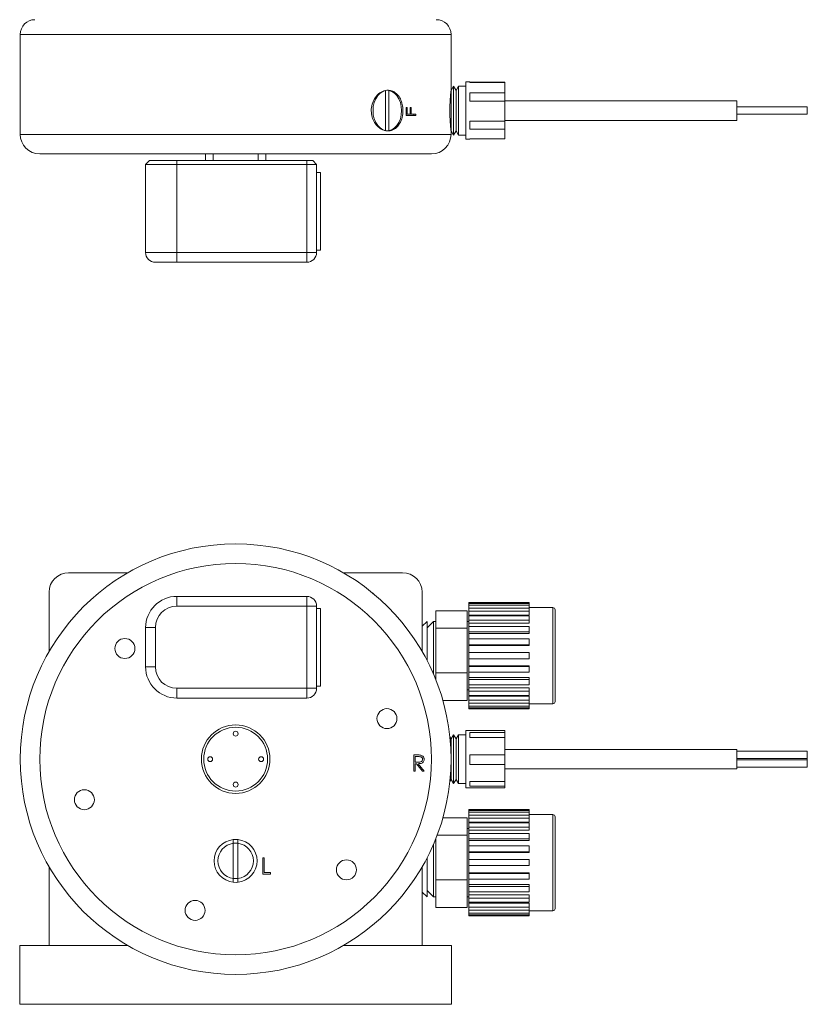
# Model space of a CAD drawing. Header units: inches. Extents: x 0.84 to 7.49, y 1.48 to 7.26.
# Tile 1 of 8: x 0.84 to 3.36, y 1.48 to 4.62. Entities that reach past the tile are written whole.
import ezdxf

# ---------------------------------------------------------------- set-up
doc = ezdxf.new("R2010")
doc.units = ezdxf.units.IN
doc.header["$MEASUREMENT"] = 0

msp = doc.modelspace()

# ---------------------------------------------------------------- linework, layer by layer
at = {"color": 7, "linetype": 'Continuous', "lineweight": 15}
for p, q in [((0.8438, 4.5748), (0.8438, 4.2555)), ((2.2188, 4.3965), (2.2188, 4.5748)), ((2.2269, 4.4097), (2.219, 4.3961)), ((2.2347, 4.3961), (2.2269, 4.4097)), ((2.2269, 4.4097), (2.2269, 4.3693)), ((2.2425, 4.4097), (2.2347, 4.3961)), ((2.266, 4.4097), (2.2425, 4.4097)), ((2.2425, 4.4097), (2.2425, 4.3693)), ((2.2785, 4.4228), (2.266, 4.4228)), ((2.266, 4.4228), (2.266, 4.3756)), ((2.2785, 4.4228), (2.2785, 4.4212)), ((2.2785, 4.4218), (2.391, 4.4218)), ((2.391, 4.4212), (2.2785, 4.4212)), ((2.391, 4.4212), (2.391, 4.4218)), ((2.391, 4.4212), (2.391, 4.3883)), ((2.0101, 4.3957), (2.0101, 4.3959)), ((2.0101, 4.3957), (2.0101, 4.2674)), ((2.0207, 4.2674), (2.0207, 4.3957)), ((2.219, 4.3961), (2.2188, 4.3965)), ((2.219, 4.3961), (2.219, 4.3628)), ((2.2347, 4.3961), (2.2347, 4.3628)), ((2.266, 4.3756), (2.266, 4.2403)), ((2.2785, 4.3883), (2.391, 4.3883)), ((2.2785, 4.3883), (2.2785, 4.3617)), ((2.391, 4.3617), (2.391, 4.3883)), ((2.0759, 4.3412), (2.0791, 4.3412)), ((2.0759, 4.3158), (2.0759, 4.3412)), ((2.0791, 4.3412), (2.0791, 4.3205)), ((2.0886, 4.3412), (2.0918, 4.3412)), ((2.0886, 4.3205), (2.0886, 4.3412)), ((2.0918, 4.3412), (2.0918, 4.3205)), ((2.219, 4.3628), (2.219, 4.2669)), ((2.2269, 4.3693), (2.2269, 4.2534)), ((2.2347, 4.3628), (2.2347, 4.2669)), ((2.2425, 4.3693), (2.2425, 4.2534)), ((2.391, 4.3617), (2.2785, 4.3617)), ((3.131, 4.3628), (2.391, 4.3628)), ((2.391, 4.3617), (2.391, 4.298)), ((3.131, 4.3003), (3.131, 4.3628)), ((3.356, 4.3433), (3.131, 4.3433)), ((3.356, 4.3431), (3.131, 4.3431)), ((3.356, 4.3431), (3.356, 4.3433)), ((3.356, 4.3198), (3.356, 4.3431)), ((2.0759, 4.3205), (2.0791, 4.3205)), ((2.0759, 4.3158), (2.1061, 4.3158)), ((2.0791, 4.3205), (2.0886, 4.3205)), ((2.0886, 4.3205), (2.0918, 4.3205)), ((2.0918, 4.3205), (2.1061, 4.3205)), ((2.0998, 4.3205), (2.0998, 4.3158)), ((2.1061, 4.3205), (2.1061, 4.3158)), ((3.131, 4.3198), (3.356, 4.3198)), ((2.2785, 4.298), (2.391, 4.298)), ((2.2785, 4.298), (2.2785, 4.2721)), ((2.391, 4.3003), (3.131, 4.3003)), ((2.391, 4.2721), (2.391, 4.298)), ((2.0101, 4.2671), (2.0101, 4.2674)), ((2.2188, 4.2666), (2.219, 4.2669)), ((2.2188, 4.2555), (2.2188, 4.2666)), ((2.219, 4.2669), (2.2269, 4.2534)), ((2.2269, 4.2534), (2.2347, 4.2669)), ((2.2347, 4.2669), (2.2425, 4.2534)), ((2.2425, 4.2534), (2.266, 4.2534)), ((2.391, 4.2721), (2.2785, 4.2721)), ((2.391, 4.2721), (2.391, 4.2413)), ((2.266, 4.2403), (2.2785, 4.2403)), ((2.2785, 4.2413), (2.391, 4.2413)), ((2.2785, 4.2413), (2.2785, 4.2403)), ((2.1563, 4.193), (0.9063, 4.193)), ((1.4355, 4.193), (1.4355, 4.1721)), ((1.4592, 4.193), (1.4592, 4.1721)), ((1.6035, 4.1721), (1.6035, 4.193)), ((1.6272, 4.1721), (1.6272, 4.193)), ((1.2438, 4.1596), (1.2563, 4.1721)), ((1.3438, 4.1596), (1.2438, 4.1596)), ((1.2438, 4.0136), (1.2438, 4.1596)), ((1.2563, 4.1721), (1.3438, 4.1721)), ((1.3438, 4.1721), (1.3438, 4.1596)), ((1.3438, 4.1721), (1.7586, 4.1721)), ((1.3438, 4.1596), (1.3438, 3.8784)), ((1.7586, 4.1596), (1.3438, 4.1596)), ((1.7586, 4.1721), (1.7773, 4.1721)), ((1.7586, 4.1721), (1.7586, 4.1596)), ((1.7586, 3.8784), (1.7586, 4.1596)), ((1.7898, 4.1596), (1.7586, 4.1596)), ((1.7773, 4.1721), (1.7898, 4.1596)), ((1.7898, 4.1596), (1.7898, 4.0506)), ((1.8018, 4.1336), (1.7898, 4.1336)), ((1.8018, 3.8856), (1.8018, 4.1336)), ((1.7897, 3.981), (1.7897, 4.0381)), ((1.2438, 4.0056), (1.2438, 4.0136)), ((1.2438, 3.8784), (1.2438, 4.0056)), ((1.7898, 3.9686), (1.7898, 3.8784)), ((1.2438, 3.8784), (1.3438, 3.8784)), ((1.3438, 3.8784), (1.3438, 3.8471)), ((1.3438, 3.8784), (1.7586, 3.8784)), ((1.7586, 3.8784), (1.7586, 3.8471)), ((1.7898, 3.8784), (1.7586, 3.8784)), ((1.7893, 3.8728), (1.7897, 3.8722)), ((1.7897, 3.8722), (1.7897, 3.875)), ((1.7898, 3.8856), (1.8018, 3.8856)), ((1.3438, 3.8471), (1.2751, 3.8471)), ((1.7586, 3.8471), (1.3438, 3.8471)), ((0.9983, 2.8555), (1.1878, 2.8555)), ((1.8749, 2.8555), (2.0643, 2.8555)), ((0.9358, 2.6035), (0.9358, 2.793)), ((1.3438, 2.78), (1.3438, 2.7487)), ((1.3438, 2.78), (1.7586, 2.78)), ((1.7586, 2.78), (1.7586, 2.7487)), ((1.9698, 2.7897), (1.9694, 2.7898)), ((2.1268, 2.6035), (2.1268, 2.793)), ((1.7586, 2.7487), (1.3438, 2.7487)), ((1.7586, 2.4862), (1.7586, 2.7487)), ((1.7898, 2.7487), (1.7586, 2.7487)), ((1.7897, 2.7549), (1.7893, 2.7543)), ((1.7897, 2.752), (1.7897, 2.7549)), ((1.7898, 2.7487), (1.7898, 2.6584)), ((1.8018, 2.7414), (1.7898, 2.7414)), ((1.8018, 2.4935), (1.8018, 2.7414)), ((2.4683, 2.7605), (2.2758, 2.7605)), ((2.2758, 2.7602), (2.2758, 2.7605)), ((2.2758, 2.7602), (2.4683, 2.7602)), ((2.2758, 2.7569), (2.2758, 2.7602)), ((2.4683, 2.7569), (2.2758, 2.7569)), ((2.2758, 2.7519), (2.2758, 2.7569)), ((2.2758, 2.7519), (2.4683, 2.7519)), ((2.2758, 2.7424), (2.2758, 2.7519)), ((2.4683, 2.7424), (2.2758, 2.7424)), ((2.2758, 2.7327), (2.2758, 2.7424)), ((2.4683, 2.7605), (2.4683, 2.7602)), ((2.4683, 2.7569), (2.4683, 2.7602)), ((2.4683, 2.7569), (2.4683, 2.7519)), ((2.4683, 2.7424), (2.4683, 2.7519)), ((2.5433, 2.7442), (2.4683, 2.7442)), ((2.4683, 2.7424), (2.4683, 2.7327)), ((2.5508, 2.7367), (2.5508, 2.7256)), ((2.2708, 2.7335), (2.1708, 2.7335)), ((2.1708, 2.6784), (2.1708, 2.7335)), ((2.2708, 2.7335), (2.2708, 2.6784)), ((2.2758, 2.7327), (2.4683, 2.7327)), ((2.2758, 2.7197), (2.2758, 2.7327)), ((2.2758, 2.7197), (2.4683, 2.7197)), ((2.2758, 2.7172), (2.2758, 2.7197)), ((2.4683, 2.7174), (2.2758, 2.7174)), ((2.2758, 2.7037), (2.2758, 2.7174)), ((2.4683, 2.7197), (2.4683, 2.7327)), ((2.4683, 2.7174), (2.4683, 2.7037)), ((2.5508, 2.7256), (2.5508, 2.4442)), ((1.2751, 2.68), (1.2438, 2.68)), ((1.2438, 2.555), (1.2438, 2.68)), ((1.2751, 2.68), (1.2751, 2.555)), ((2.0612, 2.698), (2.0611, 2.6984)), ((2.1423, 2.6998), (2.1268, 2.6844)), ((2.1631, 2.6998), (2.1423, 2.679)), ((2.1423, 2.6915), (2.1423, 2.6998)), ((2.1423, 2.5752), (2.1423, 2.6915)), ((2.1708, 2.6998), (2.1631, 2.6998)), ((2.1631, 2.6915), (2.1631, 2.6998)), ((2.1631, 2.5311), (2.1631, 2.6915)), ((2.2708, 2.6784), (2.1708, 2.6784)), ((2.1708, 2.5353), (2.1708, 2.6784)), ((2.2758, 2.6997), (2.2708, 2.6997)), ((2.2708, 2.6784), (2.2708, 2.5353)), ((2.2758, 2.7037), (2.4683, 2.7037)), ((2.2758, 2.6938), (2.2758, 2.7037)), ((2.2758, 2.6938), (2.4683, 2.6938)), ((2.2758, 2.6836), (2.2758, 2.6938)), ((2.4683, 2.6839), (2.2758, 2.6839)), ((2.2758, 2.667), (2.2758, 2.6839)), ((2.4683, 2.6938), (2.4683, 2.7037)), ((2.4683, 2.6839), (2.4683, 2.667)), ((1.7897, 2.589), (1.7897, 2.6462)), ((2.2758, 2.667), (2.4683, 2.667)), ((2.2758, 2.6608), (2.2758, 2.667)), ((2.2758, 2.6608), (2.4683, 2.6608)), ((2.2758, 2.6436), (2.2758, 2.6608)), ((2.4683, 2.6439), (2.2758, 2.6439)), ((2.2758, 2.6251), (2.2758, 2.6439)), ((2.4683, 2.6608), (2.4683, 2.667)), ((2.4683, 2.6439), (2.4683, 2.6251)), ((2.2758, 2.6251), (2.4683, 2.6251)), ((2.2758, 2.623), (2.2758, 2.6251)), ((2.2758, 2.623), (2.4683, 2.623)), ((2.2758, 2.6003), (2.2758, 2.623)), ((2.4683, 2.623), (2.4683, 2.6251)), ((2.4683, 2.6003), (2.2758, 2.6003)), ((2.2758, 2.5809), (2.2758, 2.6003)), ((2.2758, 2.5582), (2.2758, 2.5809)), ((2.2758, 2.5809), (2.4683, 2.5809)), ((2.4683, 2.6003), (2.4683, 2.5809)), ((1.2751, 2.555), (1.2438, 2.555)), ((1.7898, 2.5765), (1.7898, 2.4862)), ((2.2758, 2.5582), (2.4683, 2.5582)), ((2.2758, 2.5561), (2.2758, 2.5582)), ((2.4683, 2.5561), (2.2758, 2.5561)), ((2.2758, 2.5373), (2.2758, 2.5561)), ((2.4683, 2.5561), (2.4683, 2.5582)), ((2.4683, 2.5561), (2.4683, 2.5373)), ((2.2708, 2.5353), (2.1708, 2.5353)), ((2.1708, 2.5353), (2.1708, 2.5123)), ((2.2708, 2.4474), (2.2708, 2.5353)), ((2.2758, 2.5373), (2.4683, 2.5373)), ((2.2758, 2.5204), (2.2758, 2.537)), ((2.2758, 2.5204), (2.4683, 2.5204)), ((2.2758, 2.5142), (2.2758, 2.5204)), ((2.4683, 2.5142), (2.4683, 2.5204)), ((1.3438, 2.4862), (1.7586, 2.4862)), ((1.3438, 2.4862), (1.3438, 2.455)), ((1.7586, 2.4862), (1.7898, 2.4862)), ((1.7586, 2.4862), (1.7586, 2.455)), ((1.7898, 2.4935), (1.8018, 2.4935)), ((2.4683, 2.5142), (2.2758, 2.5142)), ((2.2758, 2.4973), (2.2758, 2.5142)), ((2.2758, 2.4973), (2.4683, 2.4973)), ((2.2758, 2.4874), (2.2758, 2.497)), ((2.2758, 2.4874), (2.4683, 2.4874)), ((2.2758, 2.4774), (2.2758, 2.4874)), ((2.4683, 2.5142), (2.4683, 2.4973)), ((2.4683, 2.4774), (2.4683, 2.4874)), ((1.7586, 2.455), (1.3438, 2.455)), ((1.7893, 2.4806), (1.7897, 2.48)), ((1.7897, 2.48), (1.7897, 2.4829)), ((2.2708, 2.4812), (2.2758, 2.4812)), ((2.4683, 2.4774), (2.2758, 2.4774)), ((2.2758, 2.4637), (2.2758, 2.4774)), ((2.2758, 2.4637), (2.4683, 2.4637)), ((2.2758, 2.4613), (2.2758, 2.4635)), ((2.2758, 2.4613), (2.4683, 2.4613)), ((2.2758, 2.4484), (2.2758, 2.4613)), ((2.4683, 2.4774), (2.4683, 2.4637)), ((2.4683, 2.4484), (2.4683, 2.4613)), ((2.2708, 2.4474), (2.1928, 2.4474)), ((2.4683, 2.4484), (2.2758, 2.4484)), ((2.2758, 2.4387), (2.2758, 2.4484)), ((2.2758, 2.4387), (2.4683, 2.4387)), ((2.2758, 2.4291), (2.2758, 2.4387)), ((2.4683, 2.4291), (2.2758, 2.4291)), ((2.2758, 2.424), (2.2758, 2.4291)), ((2.2758, 2.424), (2.4683, 2.424)), ((2.2758, 2.4207), (2.2758, 2.424)), ((2.4683, 2.4484), (2.4683, 2.4387)), ((2.4683, 2.4291), (2.4683, 2.4387)), ((2.4683, 2.4367), (2.5433, 2.4367)), ((2.4683, 2.4291), (2.4683, 2.424)), ((2.4683, 2.4207), (2.4683, 2.424)), ((2.4683, 2.4207), (2.2758, 2.4207)), ((2.2758, 2.4205), (2.2758, 2.4207)), ((2.2758, 2.4205), (2.4683, 2.4205)), ((2.4683, 2.4207), (2.4683, 2.4205)), ((2.219, 2.3246), (2.2151, 2.3314)), ((2.2269, 2.3381), (2.219, 2.3246)), ((2.2347, 2.3246), (2.2269, 2.3381)), ((2.2269, 2.3381), (2.2269, 2.1818)), ((2.2425, 2.3381), (2.2347, 2.3246)), ((2.266, 2.3381), (2.2425, 2.3381)), ((2.2425, 2.3381), (2.2425, 2.1818)), ((2.391, 2.3512), (2.266, 2.3512)), ((2.266, 2.3512), (2.266, 2.1687)), ((2.2785, 2.3448), (2.391, 2.3448)), ((2.2785, 2.3448), (2.2785, 2.3292)), ((2.391, 2.3292), (2.2785, 2.3292)), ((2.391, 2.3512), (2.391, 2.3448)), ((2.391, 2.3292), (2.391, 2.3448)), ((2.391, 2.3292), (2.391, 2.2734)), ((2.219, 2.3246), (2.219, 2.1954)), ((2.2347, 2.3246), (2.2347, 2.1954)), ((2.1001, 2.2735), (2.1105, 2.2735)), ((2.1001, 2.2214), (2.1001, 2.2735)), ((2.1048, 2.2681), (2.1048, 2.2507)), ((2.1145, 2.2681), (2.1048, 2.2681)), ((2.2785, 2.2734), (2.391, 2.2734)), ((2.2785, 2.2734), (2.2785, 2.2431)), ((3.131, 2.2912), (2.391, 2.2912)), ((2.391, 2.2431), (2.391, 2.2734)), ((3.131, 2.2287), (3.131, 2.2912)), ((3.356, 2.2853), (3.131, 2.2853)), ((3.356, 2.2621), (3.356, 2.2853)), ((2.1048, 2.2507), (2.1143, 2.2507)), ((2.1048, 2.2454), (2.1048, 2.2214)), ((2.1086, 2.2454), (2.1048, 2.2454)), ((2.1277, 2.2214), (2.1086, 2.2454)), ((2.1143, 2.2454), (2.1335, 2.2214)), ((2.391, 2.2431), (2.2785, 2.2431)), ((2.391, 2.2431), (2.391, 2.1885)), ((3.131, 2.2621), (3.356, 2.2621)), ((3.356, 2.2578), (3.131, 2.2578)), ((3.131, 2.2346), (3.356, 2.2346)), ((3.356, 2.2578), (3.356, 2.2621)), ((3.356, 2.2346), (3.356, 2.2578)), ((2.1048, 2.2214), (2.1001, 2.2214)), ((2.1335, 2.2214), (2.1277, 2.2214)), ((2.391, 2.2287), (3.131, 2.2287)), ((2.2151, 2.1885), (2.219, 2.1954)), ((2.219, 2.1954), (2.2269, 2.1818)), ((2.2269, 2.1818), (2.2347, 2.1954)), ((2.2347, 2.1954), (2.2425, 2.1818)), ((2.2425, 2.1818), (2.266, 2.1818)), ((2.2785, 2.1885), (2.391, 2.1885)), ((2.2785, 2.1885), (2.2785, 2.1738)), ((2.391, 2.1738), (2.2785, 2.1738)), ((2.391, 2.1738), (2.391, 2.1885)), ((2.391, 2.1738), (2.391, 2.1687)), ((2.266, 2.1687), (2.391, 2.1687)), ((2.4683, 2.0995), (2.2758, 2.0995)), ((2.2758, 2.0992), (2.2758, 2.0995)), ((2.2758, 2.0992), (2.4683, 2.0992)), ((2.2758, 2.0959), (2.2758, 2.0992)), ((2.4683, 2.0959), (2.2758, 2.0959)), ((2.2758, 2.0909), (2.2758, 2.0959)), ((2.2758, 2.0909), (2.4683, 2.0909)), ((2.2758, 2.0814), (2.2758, 2.0909)), ((2.4683, 2.0814), (2.2758, 2.0814)), ((2.2758, 2.0717), (2.2758, 2.0814)), ((2.4683, 2.0995), (2.4683, 2.0992)), ((2.4683, 2.0959), (2.4683, 2.0992)), ((2.4683, 2.0959), (2.4683, 2.0909)), ((2.4683, 2.0814), (2.4683, 2.0909)), ((2.5433, 2.0832), (2.4683, 2.0832)), ((2.4683, 2.0814), (2.4683, 2.0717)), ((2.5508, 2.0757), (2.5508, 2.0646)), ((2.2708, 2.0725), (2.1928, 2.0725)), ((2.2708, 2.0725), (2.2708, 2.0174)), ((2.2758, 2.0717), (2.4683, 2.0717)), ((2.2758, 2.0587), (2.2758, 2.0717)), ((2.2758, 2.0587), (2.4683, 2.0587)), ((2.2758, 2.0562), (2.2758, 2.0587)), ((2.4683, 2.0564), (2.2758, 2.0564)), ((2.2758, 2.0427), (2.2758, 2.0564)), ((2.4683, 2.0587), (2.4683, 2.0717)), ((2.4683, 2.0564), (2.4683, 2.0427)), ((2.5508, 2.0646), (2.5508, 1.7832)), ((2.2708, 2.0174), (2.1746, 2.0174)), ((2.2758, 2.0387), (2.2708, 2.0387)), ((2.2708, 2.0174), (2.2708, 1.8743)), ((2.2758, 2.0427), (2.4683, 2.0427)), ((2.2758, 2.0328), (2.2758, 2.0427)), ((2.2758, 2.0328), (2.4683, 2.0328)), ((2.2758, 2.0226), (2.2758, 2.0328)), ((2.4683, 2.0229), (2.2758, 2.0229)), ((2.2758, 2.006), (2.2758, 2.0229)), ((2.4683, 2.0328), (2.4683, 2.0427)), ((2.4683, 2.0229), (2.4683, 2.006)), ((1.5238, 2.0032), (1.5238, 1.9911)), ((1.5238, 1.9911), (1.5238, 1.8788)), ((1.5388, 2.0032), (1.5388, 1.9911)), ((1.5388, 1.9911), (1.5388, 1.8788)), ((2.1631, 1.8201), (2.1631, 1.9888)), ((2.1708, 1.8743), (2.1708, 2.0076)), ((2.2758, 2.006), (2.4683, 2.006)), ((2.2758, 1.9998), (2.2758, 2.006)), ((2.2758, 1.9998), (2.4683, 1.9998)), ((2.2758, 1.9826), (2.2758, 1.9998)), ((2.4683, 1.9829), (2.2758, 1.9829)), ((2.2758, 1.9641), (2.2758, 1.9829)), ((2.4683, 1.9998), (2.4683, 2.006)), ((2.4683, 1.9829), (2.4683, 1.9641)), ((2.2758, 1.9641), (2.4683, 1.9641)), ((2.2758, 1.962), (2.2758, 1.9641)), ((2.2758, 1.962), (2.4683, 1.962)), ((2.2758, 1.9393), (2.2758, 1.962)), ((2.4683, 1.962), (2.4683, 1.9641)), ((1.6179, 1.9444), (1.6226, 1.9444)), ((1.6179, 1.8924), (1.6179, 1.9444)), ((1.6226, 1.9444), (1.6226, 1.8977)), ((2.1423, 1.8201), (2.1423, 1.9447)), ((2.4683, 1.9393), (2.2758, 1.9393)), ((2.2758, 1.9199), (2.2758, 1.9393)), ((2.2758, 1.8972), (2.2758, 1.9199)), ((2.2758, 1.9199), (2.4683, 1.9199)), ((2.4683, 1.9393), (2.4683, 1.9199)), ((0.9358, 1.6645), (0.9358, 1.9164)), ((1.6426, 1.8924), (1.6179, 1.8924)), ((1.6226, 1.8977), (1.6426, 1.8977)), ((1.6426, 1.8977), (1.6426, 1.8924)), ((2.1268, 1.6645), (2.1268, 1.9164)), ((2.2758, 1.8972), (2.4683, 1.8972)), ((2.2758, 1.8951), (2.2758, 1.8972)), ((2.4683, 1.8951), (2.2758, 1.8951)), ((2.2758, 1.8763), (2.2758, 1.8951)), ((2.4683, 1.8951), (2.4683, 1.8972)), ((2.4683, 1.8951), (2.4683, 1.8763)), ((1.5238, 1.8788), (1.5238, 1.8667)), ((1.5388, 1.8788), (1.5388, 1.8667)), ((2.2708, 1.8743), (2.1708, 1.8743)), ((2.1708, 1.8743), (2.1708, 1.7864)), ((2.2708, 1.7864), (2.2708, 1.8743)), ((2.2758, 1.8763), (2.4683, 1.8763)), ((2.2758, 1.8594), (2.2758, 1.876)), ((2.2758, 1.8594), (2.4683, 1.8594)), ((2.2758, 1.8532), (2.2758, 1.8594)), ((2.4683, 1.8532), (2.4683, 1.8594)), ((2.1268, 1.8355), (2.1423, 1.8201)), ((2.1423, 1.8409), (2.1631, 1.8201)), ((2.4683, 1.8532), (2.2758, 1.8532)), ((2.2758, 1.8363), (2.2758, 1.8532)), ((2.2758, 1.8363), (2.4683, 1.8363)), ((2.2758, 1.8264), (2.2758, 1.836)), ((2.2758, 1.8264), (2.4683, 1.8264)), ((2.2758, 1.8164), (2.2758, 1.8264)), ((2.4683, 1.8532), (2.4683, 1.8363)), ((2.4683, 1.8164), (2.4683, 1.8264)), ((2.1631, 1.8201), (2.1708, 1.8201)), ((2.2708, 1.8202), (2.2758, 1.8202)), ((2.4683, 1.8164), (2.2758, 1.8164)), ((2.2758, 1.8027), (2.2758, 1.8164)), ((2.2758, 1.8027), (2.4683, 1.8027)), ((2.2758, 1.8003), (2.2758, 1.8025)), ((2.2758, 1.8003), (2.4683, 1.8003)), ((2.2758, 1.7874), (2.2758, 1.8003)), ((2.4683, 1.8164), (2.4683, 1.8027)), ((2.4683, 1.7874), (2.4683, 1.8003)), ((2.2708, 1.7864), (2.1708, 1.7864)), ((2.4683, 1.7874), (2.2758, 1.7874)), ((2.2758, 1.7777), (2.2758, 1.7874)), ((2.2758, 1.7777), (2.4683, 1.7777)), ((2.2758, 1.7681), (2.2758, 1.7777)), ((2.4683, 1.7681), (2.2758, 1.7681)), ((2.2758, 1.763), (2.2758, 1.7681)), ((2.2758, 1.763), (2.4683, 1.763)), ((2.2758, 1.7597), (2.2758, 1.763)), ((2.4683, 1.7874), (2.4683, 1.7777)), ((2.4683, 1.7681), (2.4683, 1.7777)), ((2.4683, 1.7757), (2.5433, 1.7757)), ((2.4683, 1.7681), (2.4683, 1.763)), ((2.4683, 1.7597), (2.4683, 1.763)), ((2.4683, 1.7597), (2.2758, 1.7597)), ((2.2758, 1.7595), (2.2758, 1.7597)), ((2.2758, 1.7595), (2.4683, 1.7595)), ((2.4683, 1.7597), (2.4683, 1.7595)), ((0.8421, 1.6645), (0.8421, 1.477)), ((0.8421, 1.6645), (0.9358, 1.6645)), ((0.9358, 1.6645), (1.1878, 1.6645)), ((1.8749, 1.6645), (2.1268, 1.6645)), ((2.1268, 1.6645), (2.2206, 1.6645)), ((2.2206, 1.6645), (2.2206, 1.477)), ((2.2206, 1.477), (0.8421, 1.477))]:
    msp.add_line(p, q, dxfattribs=at)
at = {"color": 8, "linetype": 'Continuous', "lineweight": 15}
for p, q in [((2.2188, 4.5748), (0.8438, 4.5748)), ((0.8438, 4.2555), (2.2188, 4.2555)), ((2.5433, 2.7326), (2.5433, 2.7442)), ((2.5433, 2.4367), (2.5433, 2.7326)), ((2.5433, 2.0716), (2.5433, 2.0832)), ((2.5433, 1.7757), (2.5433, 2.0716))]:
    msp.add_line(p, q, dxfattribs=at)
at = {"color": 7, "linetype": 'Continuous', "lineweight": 15, "flags": 128}
for points in [[(2.0101, 4.3957), (2.0009, 4.3928), (1.9923, 4.3872), (1.9847, 4.3793), (1.9784, 4.3692), (1.9737, 4.3576), (1.9707, 4.3449), (1.9698, 4.3315), (1.9707, 4.3182), (1.9737, 4.3055), (1.9784, 4.2938), (1.9847, 4.2838), (1.9923, 4.2759), (2.0009, 4.2703), (2.0101, 4.2674)], [(2.0207, 4.2674), (2.03, 4.2703), (2.0386, 4.2759), (2.0462, 4.2838), (2.0525, 4.2938), (2.0572, 4.3055), (2.0601, 4.3182), (2.0611, 4.3315), (2.0601, 4.3449), (2.0572, 4.3576), (2.0525, 4.3692), (2.0462, 4.3793), (2.0386, 4.3872), (2.03, 4.3928), (2.0207, 4.3957)], [(1.9698, 2.7897), (1.9707, 2.7887), (1.971, 2.7885)], [(2.0599, 2.6996), (2.0601, 2.6994), (2.0611, 2.6984)], [(1.539, 2.0031), (1.5348, 2.0034), (1.5238, 2.0031)], [(1.5236, 1.8668), (1.5348, 1.8665), (1.539, 1.8668)]]:
    msp.add_lwpolyline(points, dxfattribs=at)
at = {"color": 7, "linetype": 'Continuous', "lineweight": 15}
for centre, radius in [((1.5313, 2.26), 0.6875), ((1.5313, 2.26), 0.625), ((1.1778, 2.6135), 0.0319), ((2.0143, 2.3894), 0.0319), ((1.5313, 2.26), 0.1094), ((1.5313, 2.26), 0.1019), ((1.5313, 2.3412), 0.00787), ((1.4501, 2.26), 0.00787), ((1.6126, 2.26), 0.00787), ((1.5313, 2.1787), 0.00787), ((1.0484, 2.1305), 0.0319), ((1.8849, 1.9064), 0.0319), ((1.4019, 1.777), 0.0319)]:
    msp.add_circle(centre, radius, dxfattribs=at)
for centre, radius, start, end in [((0.8908, 4.5748), 0.047, 90, 180), ((2.1718, 4.5748), 0.047, 0, 90), ((0.9063, 4.2555), 0.0625, 180, 270), ((2.1563, 4.2555), 0.0625, 270, 0), ((1.2751, 3.8784), 0.0313, 180, 270), ((1.7586, 3.8784), 0.0312, 270, 0), ((0.9983, 2.793), 0.0625, 90, 180), ((2.0643, 2.793), 0.0625, 0, 90), ((1.3438, 2.68), 0.1, 90, 180), ((1.7586, 2.7487), 0.0313, 0, 90), ((1.3438, 2.68), 0.0688, 90, 180), ((2.5433, 2.7367), 0.0075, 0, 90), ((1.3438, 2.555), 0.1, 180, 270), ((1.3438, 2.555), 0.0688, 180, 270), ((1.7586, 2.4862), 0.0313, 270, 0), ((2.5433, 2.4442), 0.0075, 270, 0), ((2.5433, 2.0757), 0.0075, 0, 90), ((1.5313, 1.935), 0.0686, 96.2732, 263.7268), ((1.5313, 1.935), 0.0566, 97.6129, 262.3871), ((1.5313, 1.935), 0.0567, 82.4044, 97.5956), ((1.5313, 1.935), 0.0686, 276.2732, 83.7268), ((1.5313, 1.935), 0.0566, 277.6129, 82.3871), ((1.5313, 1.935), 0.0567, 262.4044, 277.5956), ((2.5433, 1.7832), 0.0075, 270, 0)]:
    msp.add_arc(centre, radius, start, end, dxfattribs=at)
for points, knots in [([(2.0141, 4.3964), (2.0079, 4.3951), (1.9956, 4.3923), (1.9793, 4.3779), (1.968, 4.3583), (1.9634, 4.3364), (1.9651, 4.3155), (1.9719, 4.2969), (1.983, 4.2813), (1.998, 4.2701), (2.0156, 4.2652), (2.0334, 4.2684), (2.049, 4.28), (2.0601, 4.2983), (2.0655, 4.3199), (2.0656, 4.3414), (2.0613, 4.3607), (2.0531, 4.3773), (2.0409, 4.39), (2.0272, 4.3965), (2.0178, 4.3964), (2.0141, 4.3964)], [0, 0, 0, 0, 0.06036, 0.120493, 0.1775, 0.229105, 0.276117, 0.322146, 0.370743, 0.423857, 0.481388, 0.541571, 0.602098, 0.66038, 0.713749, 0.761867, 0.80777, 0.855279, 0.906913, 0.963214, 1, 1, 1, 1]), ([(2.2171, 4.3784), (2.2166, 4.373), (2.2158, 4.362), (2.215, 4.3406), (2.2151, 4.3195), (2.2159, 4.3004), (2.217, 4.2841), (2.2182, 4.2722), (2.2189, 4.2661), (2.2188, 4.2672), (2.2187, 4.2674)], [0, 0, 0, 0, 0.140845, 0.280785, 0.40798, 0.530445, 0.658141, 0.797269, 0.948667, 1, 1, 1, 1]), ([(2.2187, 4.3956), (2.2188, 4.3958), (2.2189, 4.3968), (2.2181, 4.3907), (2.2174, 4.382), (2.2171, 4.3784)], [0, 0, 0, 0, 0.176183, 0.659729, 1, 1, 1, 1]), ([(1.7898, 4.0506), (1.7897, 4.0437), (1.7895, 4.0297), (1.7893, 4.0087), (1.7896, 3.9881), (1.7897, 3.9752), (1.7898, 3.9686)], [0, 0, 0, 0, 0.256019, 0.51882, 0.757249, 1, 1, 1, 1]), ([(1.7898, 2.6584), (1.7897, 2.6515), (1.7895, 2.6376), (1.7893, 2.6166), (1.7896, 2.596), (1.7897, 2.583), (1.7898, 2.5765)], [0, 0, 0, 0, 0.256019, 0.51882, 0.75725, 1, 1, 1, 1]), ([(2.1105, 2.2735), (2.1127, 2.2735), (2.1167, 2.2735), (2.1206, 2.273), (2.1223, 2.2727)], [0, 0, 0, 0, 0.5602402, 1, 1, 1, 1]), ([(2.1281, 2.2595), (2.1281, 2.2603), (2.128, 2.2618), (2.127, 2.2639), (2.1255, 2.2657), (2.1229, 2.2674), (2.1191, 2.268), (2.116, 2.2681), (2.1145, 2.2681)], [0, 0, 0, 0, 0.125019, 0.250053, 0.375092, 0.500177, 0.74948, 1, 1, 1, 1]), ([(2.1223, 2.2727), (2.124, 2.2722), (2.1272, 2.2711), (2.1307, 2.2676), (2.1326, 2.2636), (2.1327, 2.2609), (2.1328, 2.2595)], [0, 0, 0, 0, 0.2798537, 0.559492, 0.7795999, 1, 1, 1, 1]), ([(2.1143, 2.2507), (2.1175, 2.2507), (2.1215, 2.2507), (2.1255, 2.2532), (2.1275, 2.2556), (2.1279, 2.258), (2.1281, 2.2595)], [0, 0, 0, 0, 0.499879, 0.62555, 0.751198, 1, 1, 1, 1]), ([(2.1328, 2.2595), (2.1327, 2.2579), (2.1324, 2.2546), (2.1298, 2.2502), (2.124, 2.2458), (2.1183, 2.2456), (2.1143, 2.2454)], [0, 0, 0, 0, 0.187115, 0.3739675, 0.5608976, 1, 1, 1, 1])]:
    msp.add_open_spline(points, degree=3, knots=knots, dxfattribs=at)

doc.saveas('drawing.dxf')
